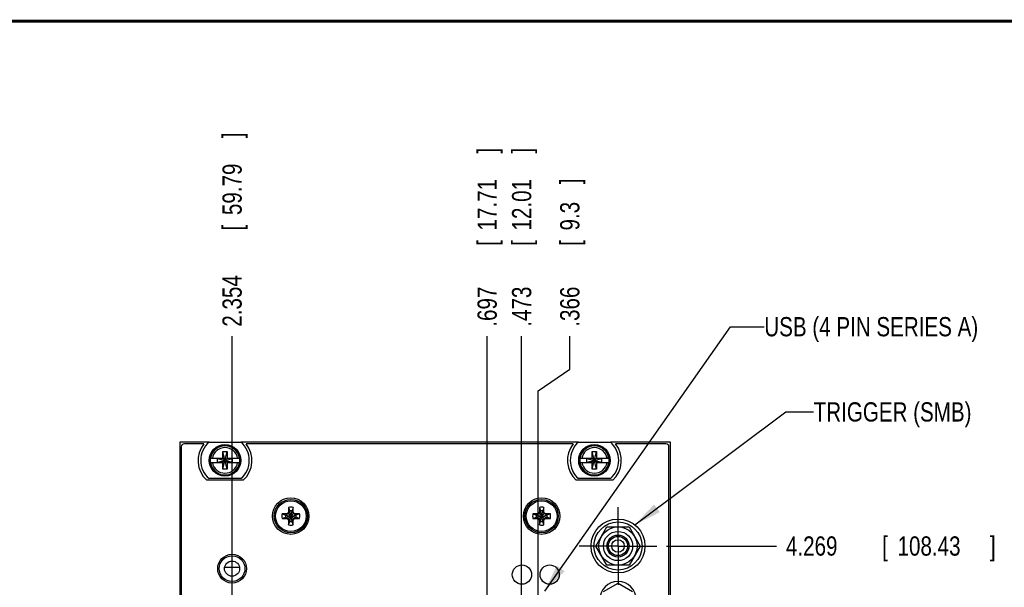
# Model space of a CAD drawing. Header units: inches. Extents: x 0.2 to 16.8, y 0.1 to 10.8.
# Tile 14 of 22: x 4.8 to 11.2, y 7.1 to 10.8. Entities that reach past the tile are written whole.
import ezdxf

# ---------------------------------------------------------------- set-up
doc = ezdxf.new("R2010")
doc.units = ezdxf.units.IN
doc.header["$LTSCALE"] = 0.935
doc.header["$MEASUREMENT"] = 0
doc.linetypes.add('CENTER', pattern=[0.6, 0.375, -0.075, 0.075, -0.075])
doc.layers.get('0').update_dxf_attribs({"linetype": 'CONTINUOUS'})
for name, color, linetype in [('DATUMCURVES', 7, 'CONTINUOUS'), ('DEFAULT_1', 7, 'CENTER'), ('DETAIL', 7, 'CONTINUOUS'), ('DIMENSIONS', 7, 'CONTINUOUS')]:
    doc.layers.add(name, color=color, linetype=linetype)
doc.styles.get("Standard").update_dxf_attribs({"font": 'txt', "width": 0.8})
doc.dimstyles.new('DIMSTYLE_1', dxfattribs={"dimtxt": 0.125, "dimasz": 0.18, "dimexe": 0.18, "dimexo": 0.0625, "dimgap": 0.09, "dimtad": 0, "dimtih": 1, "dimtoh": 1, "dimdec": 3, "dimzin": 4, "dimdsep": 46, "dimtxsty": 'STANDARD', "dimblk": '_FILLED', "dimblk1": '_FILLED', "dimblk2": '_FILLED', "dimcen": 0.09, "dimadec": 0, "dimazin": 0, "dimtp": 0.01, "dimtm": 0.01, "dimtfac": 1, "dimtdec": 3, "dimtofl": 0, "dimtmove": 0, "dimatfit": 3, "dimldrblk": '_FILLED', "dimfxl": 1, "dimtolj": 1, "dimtzin": 4, "dimarcsym": 0})

# ---------------------------------------------------------------- blocks, each defined once
blk = doc.blocks.new('*D12')
at = {"layer": 'DIMENSIONS', "color": 2, "linetype": 'CONTINUOUS'}
blk.add_line((9.0116, 7.3495), (9.7251, 7.3495), dxfattribs=at)
at = {"layer": 'DIMENSIONS', "color": 2, "linetype": 'CONTINUOUS', "width": 0.8}
for s, p in [('[', (10.4126, 7.287)), (']', (11.1126, 7.287)), ('4.269', (9.7876, 7.287)), ('108.43', (10.5126, 7.287))]:
    blk.add_text(s, height=0.125, dxfattribs=at).set_placement(p)
blk = doc.blocks.new('_FILLED')
at = {"color": 0, "linetype": 'BYBLOCK'}
blk.add_solid([(0, 0), (-1, 0.174), (-1, -0.174)], dxfattribs=at)
blk = doc.blocks.new('*D14')
at = {"layer": 'DIMENSIONS', "color": 2, "linetype": 'CONTINUOUS'}
for p, q in [((8.3833, 8.4981), (8.3833, 8.7117)), ((8.1775, 8.3573), (8.3833, 8.4981)), ((8.1775, 6.9841), (8.1775, 8.3573))]:
    blk.add_line(p, q, dxfattribs=at)
at = {"layer": 'DIMENSIONS', "color": 2, "linetype": 'CONTINUOUS', "width": 0.8}
for s, p in [(']', (8.4458, 9.6992)), ('9.3', (8.4458, 9.3992)), ('[', (8.4458, 9.2992)), ('.366', (8.4458, 8.7742))]:
    blk.add_text(s, height=0.125, rotation=90, dxfattribs=at).set_placement(p)
blk = doc.blocks.new('*D15')
at = {"layer": 'DIMENSIONS', "color": 2, "linetype": 'CONTINUOUS'}
blk.add_line((8.0706, 6.3088), (8.0706, 8.7117), dxfattribs=at)
at = {"layer": 'DIMENSIONS', "color": 2, "linetype": 'CONTINUOUS', "width": 0.8}
for s, p in [(']', (8.1331, 9.8992)), ('12.01', (8.1331, 9.3992)), ('[', (8.1331, 9.2992)), ('.473', (8.1331, 8.7742))]:
    blk.add_text(s, height=0.125, rotation=90, dxfattribs=at).set_placement(p)
blk = doc.blocks.new('*D16')
at = {"layer": 'DIMENSIONS', "color": 2, "linetype": 'CONTINUOUS'}
blk.add_line((7.8465, 6.9841), (7.8465, 8.7117), dxfattribs=at)
at = {"layer": 'DIMENSIONS', "color": 2, "linetype": 'CONTINUOUS', "width": 0.8}
for s, p in [(']', (7.909, 9.8992)), ('17.71', (7.909, 9.3992)), ('[', (7.909, 9.2992)), ('.697', (7.909, 8.7742))]:
    blk.add_text(s, height=0.125, rotation=90, dxfattribs=at).set_placement(p)
blk = doc.blocks.new('*D18')
at = {"layer": 'DIMENSIONS', "color": 2, "linetype": 'CONTINUOUS'}
blk.add_line((6.1896, 6.5151), (6.1896, 8.7117), dxfattribs=at)
at = {"layer": 'DIMENSIONS', "color": 2, "linetype": 'CONTINUOUS', "width": 0.8}
for s, p in [(']', (6.2521, 9.9992)), ('59.79', (6.2521, 9.4992)), ('[', (6.2521, 9.3992)), ('2.354', (6.2521, 8.7742))]:
    blk.add_text(s, height=0.125, rotation=90, dxfattribs=at).set_placement(p)

msp = doc.modelspace()

# ---------------------------------------------------------------- linework, layer by layer
at = {"color": 7, "linetype": 'CONTINUOUS'}
for p, q in [((5.8496, 8.0237), (5.8496, 2.9567)), ((6.0398, 8.0237), (5.8496, 8.0237)), ((6.0059, 8.0137), (5.8796, 8.0137)), ((6.0398, 8.0242), (6.2473, 8.0242)), ((8.4398, 8.0237), (6.2473, 8.0237)), ((8.4059, 8.0137), (6.2813, 8.0137)), ((8.4398, 8.0242), (8.6473, 8.0242)), ((9.0376, 8.0237), (8.6473, 8.0237)), ((9.0076, 8.0137), (8.6813, 8.0137)), ((9.0376, 2.8858), (9.0376, 8.0237)), ((5.8596, 7.9937), (5.8596, 2.9867)), ((6.1298, 7.8486), (6.1574, 7.9628)), ((6.1298, 7.9194), (6.1298, 7.9628)), ((6.1574, 7.8486), (6.1298, 7.9628)), ((6.1298, 7.9628), (6.1574, 7.9628)), ((6.1574, 7.9628), (6.1574, 7.9194)), ((8.5298, 7.8486), (8.5574, 7.9628)), ((8.5298, 7.9194), (8.5298, 7.9628)), ((8.5574, 7.8486), (8.5298, 7.9628)), ((8.5298, 7.9628), (8.5574, 7.9628)), ((8.5574, 7.9628), (8.5574, 7.9194)), ((9.0276, 3.8977), (9.0276, 7.9937)), ((6.0489, 7.9194), (6.1319, 7.9194)), ((6.0489, 7.8919), (6.1319, 7.8919)), ((6.0951, 7.894), (6.0951, 7.9174)), ((6.0951, 7.9174), (6.1921, 7.894)), ((6.1319, 7.9174), (6.0951, 7.9174)), ((6.0951, 7.894), (6.1921, 7.9174)), ((6.0951, 7.894), (6.1319, 7.894)), ((6.1298, 7.8486), (6.1298, 7.8919)), ((6.1319, 7.9194), (6.1319, 7.9174)), ((6.1319, 7.894), (6.1553, 7.9174)), ((6.1553, 7.894), (6.1319, 7.9174)), ((6.1319, 7.8919), (6.1319, 7.894)), ((6.1553, 7.9194), (6.1553, 7.9174)), ((6.1553, 7.9194), (6.2382, 7.9194)), ((6.1921, 7.9174), (6.1553, 7.9174)), ((6.1553, 7.8919), (6.1553, 7.894)), ((6.1553, 7.894), (6.1921, 7.894)), ((6.1553, 7.8919), (6.2382, 7.8919)), ((6.1574, 7.8919), (6.1574, 7.8486)), ((6.1921, 7.894), (6.1921, 7.9174)), ((8.4489, 7.9194), (8.5319, 7.9194)), ((8.4489, 7.8919), (8.5319, 7.8919)), ((8.4951, 7.894), (8.4951, 7.9174)), ((8.4951, 7.894), (8.5921, 7.9174)), ((8.5319, 7.9174), (8.4951, 7.9174)), ((8.4951, 7.9174), (8.5921, 7.894)), ((8.4951, 7.894), (8.5319, 7.894)), ((8.5298, 7.8486), (8.5298, 7.8919)), ((8.5319, 7.9194), (8.5319, 7.9174)), ((8.5319, 7.894), (8.5553, 7.9174)), ((8.5553, 7.894), (8.5319, 7.9174)), ((8.5319, 7.8919), (8.5319, 7.894)), ((8.5553, 7.9194), (8.5553, 7.9174)), ((8.5553, 7.9194), (8.6382, 7.9194)), ((8.5921, 7.9174), (8.5553, 7.9174)), ((8.5553, 7.8919), (8.5553, 7.894)), ((8.5553, 7.894), (8.5921, 7.894)), ((8.5553, 7.8919), (8.6382, 7.8919)), ((8.5574, 7.8919), (8.5574, 7.8486)), ((8.5921, 7.894), (8.5921, 7.9174)), ((6.1574, 7.8486), (6.1298, 7.8486)), ((8.5574, 7.8486), (8.5298, 7.8486)), ((6.2621, 7.7769), (6.0251, 7.7769)), ((6.2473, 7.7872), (6.0398, 7.7872)), ((8.6621, 7.7769), (8.4251, 7.7769)), ((8.6473, 7.7872), (8.4398, 7.7872)), ((6.515, 7.5582), (6.5373, 7.5509)), ((6.5441, 7.5582), (6.515, 7.5582)), ((6.5373, 7.5509), (6.6059, 7.5364)), ((6.5373, 7.5364), (6.6059, 7.5509)), ((6.5387, 7.5509), (6.5373, 7.5509)), ((6.5549, 7.5603), (6.5387, 7.5509)), ((6.5441, 7.5582), (6.5387, 7.5509)), ((6.5387, 7.5509), (6.6044, 7.5364)), ((6.5387, 7.5364), (6.6044, 7.5509)), ((6.5523, 7.563), (6.5441, 7.5582)), ((6.557, 7.5712), (6.5523, 7.563)), ((6.5523, 7.5244), (6.5909, 7.563)), ((6.5909, 7.5244), (6.5523, 7.563)), ((6.5643, 7.5765), (6.5549, 7.5603)), ((6.557, 7.6003), (6.557, 7.5712)), ((6.557, 7.6003), (6.5643, 7.578)), ((6.557, 7.5712), (6.5643, 7.5765)), ((6.5643, 7.5094), (6.5789, 7.578)), ((6.5643, 7.578), (6.5643, 7.5765)), ((6.5789, 7.5094), (6.5643, 7.578)), ((6.5643, 7.5108), (6.5789, 7.5765)), ((6.5789, 7.5108), (6.5643, 7.5765)), ((6.5861, 7.6003), (6.5789, 7.578)), ((6.5789, 7.5765), (6.5789, 7.578)), ((6.5882, 7.5603), (6.5789, 7.5765)), ((6.5861, 7.5712), (6.5789, 7.5765)), ((6.5861, 7.5712), (6.5861, 7.6003)), ((6.5909, 7.563), (6.5861, 7.5712)), ((6.6044, 7.5509), (6.5882, 7.5603)), ((6.5991, 7.5582), (6.5909, 7.563)), ((6.5991, 7.5582), (6.6044, 7.5509)), ((6.6282, 7.5582), (6.5991, 7.5582)), ((6.6059, 7.5509), (6.6044, 7.5509)), ((6.6282, 7.5582), (6.6059, 7.5509)), ((8.1731, 7.5582), (8.144, 7.5582)), ((8.144, 7.5582), (8.1663, 7.5509)), ((8.1663, 7.5364), (8.2349, 7.5509)), ((8.1677, 7.5509), (8.1663, 7.5509)), ((8.1663, 7.5509), (8.2349, 7.5364)), ((8.1839, 7.5603), (8.1677, 7.5509)), ((8.1731, 7.5582), (8.1677, 7.5509)), ((8.1677, 7.5364), (8.2334, 7.5509)), ((8.1677, 7.5509), (8.2334, 7.5364)), ((8.1813, 7.563), (8.1731, 7.5582)), ((8.186, 7.5712), (8.1813, 7.563)), ((8.1813, 7.5244), (8.2199, 7.563)), ((8.2199, 7.5244), (8.1813, 7.563)), ((8.1933, 7.5765), (8.1839, 7.5603)), ((8.186, 7.6003), (8.186, 7.5712)), ((8.186, 7.6003), (8.1933, 7.578)), ((8.186, 7.5712), (8.1933, 7.5765)), ((8.1933, 7.5094), (8.2079, 7.578)), ((8.1933, 7.578), (8.1933, 7.5765)), ((8.2079, 7.5094), (8.1933, 7.578)), ((8.1933, 7.5108), (8.2079, 7.5765)), ((8.2079, 7.5108), (8.1933, 7.5765)), ((8.2151, 7.6003), (8.2079, 7.578)), ((8.2079, 7.5765), (8.2079, 7.578)), ((8.2172, 7.5603), (8.2079, 7.5765)), ((8.2151, 7.5712), (8.2079, 7.5765)), ((8.2151, 7.5712), (8.2151, 7.6003)), ((8.2199, 7.563), (8.2151, 7.5712)), ((8.2334, 7.5509), (8.2172, 7.5603)), ((8.2281, 7.5582), (8.2199, 7.563)), ((8.2281, 7.5582), (8.2334, 7.5509)), ((8.2572, 7.5582), (8.2281, 7.5582)), ((8.2349, 7.5509), (8.2334, 7.5509)), ((8.2572, 7.5582), (8.2349, 7.5509)), ((6.515, 7.5291), (6.5373, 7.5364)), ((6.515, 7.5291), (6.5441, 7.5291)), ((6.5373, 7.5364), (6.5387, 7.5364)), ((6.5441, 7.5291), (6.5387, 7.5364)), ((6.5387, 7.5364), (6.5549, 7.527)), ((6.5441, 7.5291), (6.5523, 7.5244)), ((6.5523, 7.5244), (6.557, 7.5162)), ((6.5549, 7.527), (6.5643, 7.5108)), ((6.557, 7.5162), (6.557, 7.487)), ((6.557, 7.5162), (6.5643, 7.5108)), ((6.557, 7.487), (6.5643, 7.5094)), ((6.5643, 7.5108), (6.5643, 7.5094)), ((6.5789, 7.5108), (6.5882, 7.527)), ((6.5861, 7.5162), (6.5789, 7.5108)), ((6.5789, 7.5094), (6.5789, 7.5108)), ((6.5861, 7.487), (6.5789, 7.5094)), ((6.5861, 7.5162), (6.5909, 7.5244)), ((6.5861, 7.487), (6.5861, 7.5162)), ((6.5882, 7.527), (6.6044, 7.5364)), ((6.5909, 7.5244), (6.5991, 7.5291)), ((6.5991, 7.5291), (6.6044, 7.5364)), ((6.5991, 7.5291), (6.6282, 7.5291)), ((6.6044, 7.5364), (6.6059, 7.5364)), ((6.6282, 7.5291), (6.6059, 7.5364)), ((8.144, 7.5291), (8.1663, 7.5364)), ((8.144, 7.5291), (8.1731, 7.5291)), ((8.1663, 7.5364), (8.1677, 7.5364)), ((8.1731, 7.5291), (8.1677, 7.5364)), ((8.1677, 7.5364), (8.1839, 7.527)), ((8.1731, 7.5291), (8.1813, 7.5244)), ((8.1813, 7.5244), (8.186, 7.5162)), ((8.1839, 7.527), (8.1933, 7.5108)), ((8.186, 7.5162), (8.186, 7.487)), ((8.186, 7.5162), (8.1933, 7.5108)), ((8.186, 7.487), (8.1933, 7.5094)), ((8.1933, 7.5108), (8.1933, 7.5094)), ((8.2079, 7.5108), (8.2172, 7.527)), ((8.2151, 7.5162), (8.2079, 7.5108)), ((8.2079, 7.5094), (8.2079, 7.5108)), ((8.2151, 7.487), (8.2079, 7.5094)), ((8.2151, 7.5162), (8.2199, 7.5244)), ((8.2151, 7.487), (8.2151, 7.5162)), ((8.2172, 7.527), (8.2334, 7.5364)), ((8.2199, 7.5244), (8.2281, 7.5291)), ((8.2281, 7.5291), (8.2334, 7.5364)), ((8.2281, 7.5291), (8.2572, 7.5291)), ((8.2334, 7.5364), (8.2349, 7.5364)), ((8.2572, 7.5291), (8.2349, 7.5364)), ((8.5522, 7.3495), (8.6244, 7.4745)), ((8.6244, 7.4745), (8.7687, 7.4745)), ((8.7687, 7.4745), (8.8409, 7.3495)), ((8.6244, 7.2245), (8.5522, 7.3495)), ((8.8409, 7.3495), (8.7687, 7.2245)), ((6.1411, 7.211), (6.238, 7.211)), ((8.7687, 7.2245), (8.6244, 7.2245)), ((8.6031, 7.0534), (8.6966, 7.1074)), ((8.6966, 7.1074), (8.7901, 7.0534))]:
    msp.add_line(p, q, dxfattribs=at)
at = {"color": 7, "linetype": 'CONTINUOUS', "const_width": 0.02}
msp.add_lwpolyline([(16.75, 10.7586), (0.25, 10.7586)], dxfattribs=at)
at = {"color": 7, "linetype": 'CONTINUOUS'}
for centre, radius in [((6.1436, 7.9057), 0.1025), ((6.1436, 7.9057), 0.098), ((8.5436, 7.9057), 0.1025), ((8.5436, 7.9057), 0.098), ((6.5706, 7.5437), 0.1185), ((6.5716, 7.5437), 0.1083), ((6.5716, 7.5437), 0.1), ((8.2006, 7.5437), 0.1185), ((8.2006, 7.5437), 0.1083), ((8.2006, 7.5437), 0.1), ((8.6966, 7.3497), 0.175), ((8.6966, 7.3495), 0.156), ((8.6966, 7.3495), 0.124), ((8.6966, 7.3495), 0.095), ((8.6966, 7.3495), 0.0715), ((8.6966, 7.3495), 0.0625), ((8.6966, 7.3495), 0.041), ((6.1896, 7.2027), 0.0935), ((6.1896, 7.2025), 0.0835), ((6.1896, 7.2025), 0.0492)]:
    msp.add_circle(centre, radius, dxfattribs=at)
for centre, radius, start, end in [((5.8796, 7.9937), 0.02, 90, 180), ((6.1436, 7.9057), 0.175, 141.89221, 227.37922), ((6.1436, 7.9057), 0.1575, 131.20295, 228.79705), ((6.1436, 7.9057), 0.0947, 8.36374, 171.63626), ((6.1436, 7.9057), 0.1575, 311.20295, 48.79705), ((6.1436, 7.9057), 0.175, 312.62078, 38.10779), ((8.5436, 7.9057), 0.175, 141.89221, 227.37922), ((8.5436, 7.9057), 0.1575, 131.20295, 228.79705), ((8.5436, 7.9057), 0.0947, 8.36374, 171.63626), ((8.5436, 7.9057), 0.1575, 311.20295, 48.79705), ((8.5436, 7.9057), 0.175, 312.62078, 38.10779), ((9.0076, 7.9937), 0.02, 0, 90), ((6.1436, 7.9057), 0.0832, 9.53359, 170.46641), ((8.5436, 7.9057), 0.0832, 9.53359, 170.46641), ((6.1436, 7.9057), 0.0956, 171.71661, 188.28339), ((6.1436, 7.9057), 0.0947, 188.36374, 351.63626), ((6.1436, 7.9057), 0.0832, 189.53359, 350.46641), ((6.1436, 7.9057), 0.0956, 351.71661, 8.28339), ((8.5436, 7.9057), 0.0956, 171.71661, 188.28339), ((8.5436, 7.9057), 0.0947, 188.36374, 351.63626), ((8.5436, 7.9057), 0.0832, 189.53359, 350.46641), ((8.5436, 7.9057), 0.0956, 351.71661, 8.28339), ((6.5716, 7.5437), 0.0585, 165.57229, 194.42771), ((6.5716, 7.5437), 0.0351, 168.01639, 191.98361), ((6.5716, 7.5437), 0.0585, 75.57229, 104.42771), ((6.5716, 7.5437), 0.0351, 78.01639, 101.98361), ((6.5716, 7.5437), 0.0351, 348.01639, 11.98361), ((6.5716, 7.5437), 0.0585, 345.57229, 14.42771), ((8.2006, 7.5437), 0.0585, 165.57229, 194.42771), ((8.2006, 7.5437), 0.0351, 168.01639, 191.98361), ((8.2006, 7.5437), 0.0585, 75.57229, 104.42771), ((8.2006, 7.5437), 0.0351, 78.01639, 101.98361), ((8.2006, 7.5437), 0.0351, 348.01639, 11.98361), ((8.2006, 7.5437), 0.0585, 345.57229, 14.42771), ((6.5716, 7.5437), 0.0585, 255.57229, 284.42771), ((6.5716, 7.5437), 0.0351, 258.01639, 281.98361), ((8.2006, 7.5437), 0.0585, 255.57229, 284.42771), ((8.2006, 7.5437), 0.0351, 258.01639, 281.98361), ((8.6966, 6.9997), 0.119, 0, 180)]:
    msp.add_arc(centre, radius, start, end, dxfattribs=at)
at = {"layer": 'DATUMCURVES', "color": 40, "linetype": 'CONTINUOUS'}
for centre in [(8.0726, 7.1637), (8.2526, 7.1637)]:
    msp.add_circle(centre, 0.0625, dxfattribs=at)
at = {"layer": 'DEFAULT_1', "color": 7, "linetype": 'CENTER'}
for q in [(8.6966, 7.602), (8.4441, 7.3495), (8.6966, 7.097), (8.9491, 7.3495)]:
    msp.add_line((8.6966, 7.3495), q, dxfattribs=at)
at = {"layer": 'DETAIL', "color": 2, "linetype": 'CONTINUOUS'}
for p, q in [((8.2205, 7.0567), (9.4275, 8.7742)), ((9.4275, 8.7742), (9.6469, 8.7742)), ((8.8053, 7.4868), (9.7876, 8.2206)), ((9.7876, 8.2206), (9.9676, 8.2206))]:
    msp.add_line(p, q, dxfattribs=at)
for points in [[(8.9308, 7.6196), (8.8053, 7.4868), (8.9682, 7.5695)], [(8.2984, 7.2219), (8.2205, 7.0567), (8.3495, 7.186)]]:
    msp.add_solid(points, dxfattribs=at)

# ---------------------------------------------------------------- texts
at = {"layer": 'DETAIL', "color": 2, "linetype": 'CONTINUOUS', "width": 0.8}
for s, p in [('USB (4 PIN SERIES A)', (9.6469, 8.7117)), ('TRIGGER (SMB)', (9.9676, 8.1581))]:
    msp.add_text(s, height=0.125, dxfattribs=at).set_placement(p)

# ---------------------------------------------------------------- dimensions: what is measured, and where the dimension line sits
at = {"layer": 'DIMENSIONS', "color": 2, "linetype": 'CONTINUOUS'}
for feature_location, offset, dtype, origin, picture, middle in [((6.1896, 6.5151), (0, 2.1966), 1, (8.5436, 6.4526), '*D18', (6.1896, 9.4367)), ((7.8465, 6.9841), (0, 1.7276), 1, (8.5436, 6.9216), '*D16', (7.8465, 9.3867)), ((8.0706, 6.3088), (0, 2.4029), 1, (8.5436, 6.2463), '*D15', (8.0706, 9.3867)), ((8.1775140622, 6.9840643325), (0.2057432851, 1.7276), 0, (8.5435809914, 6.9215643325), '*D14', (8.3832573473, 9.2866643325)), ((9.0116, 7.3495), (0.7135, 0), 0, (8.9491, 3.0808), '*D12', (10.5001, 7.3495))]:
    dim = msp.add_ordinate_dim(feature_location=feature_location, offset=offset, dtype=dtype, origin=origin, dimstyle='DIMSTYLE_1', dxfattribs=at)
    dim.commit()
    dim.dimension.update_dxf_attribs({"geometry": picture, "text_midpoint": middle})

doc.saveas('drawing.dxf')
